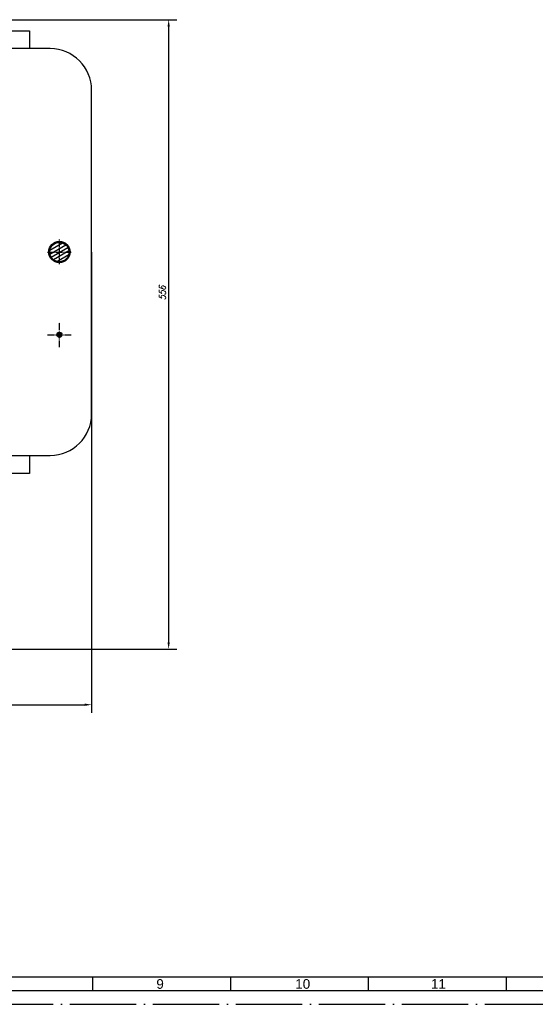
# Model space of a CAD drawing. Header units: millimetres. Extents: x -1 to 1188, y 0 to 841.
# Tile 6 of 32: x 372 to 559, y 0 to 357. Entities that reach past the tile are written whole.
import ezdxf
from ezdxf.enums import TextEntityAlignment as Align

# ---------------------------------------------------------------- set-up
doc = ezdxf.new("R2010")
doc.units = ezdxf.units.MM
doc.linetypes.add('DuongTam', pattern=[30, 24, -3, 0, -3])
for name, color, linetype in [('ChiaMien', 6, 'Continuous'), ('DauXen', 8, 'DuongTam'), ('DuongTam', 3, 'DuongTam'), ('KichThuoc', 6, 'Continuous'), ('Lien_Dam', 7, 'Continuous'), ('Lien_Manh', 5, 'Continuous'), ('MatCat', 1, 'Continuous')]:
    doc.layers.add(name, color=color, linetype=linetype)
doc.styles.add('CKT', font='Vnsimple.shx', dxfattribs={"width": 0.8, "oblique": 15, "height": 2.5})
doc.styles.add('VnArialH', font='VHARIAL.TTF', dxfattribs={"width": 0.8, "oblique": 15, "height": 5})

msp = doc.modelspace()

# ---------------------------------------------------------------- hatches: boundary and pattern name
at = {"layer": 'MatCat'}
h = msp.add_hatch(dxfattribs=at)
h.set_pattern_fill('ANSI31', color=256, scale=0.375, angle=345, style=0)
h.set_pattern_definition([(30, (-79.5174, -34.5795), (-0.5953125, 1.0311115), [])])
edge = h.paths.add_edge_path()
edge.add_ellipse((385.97603, 272.78435), major_axis=(0, 3.5), ratio=1, start_angle=0, end_angle=360)
h = msp.add_hatch(dxfattribs=at)
h.set_pattern_fill('ANSI31', color=256, scale=0.125, style=0)
h.set_pattern_definition([(45, (-79.5174, -34.5795), (-0.280633, 0.280633), [])])
h.paths.add_polyline_path([(386.89162, 242.78435, 1), (385.06043, 242.78435, 1)])

# ---------------------------------------------------------------- linework, layer by layer
at = {"layer": 'ChiaMien'}
for p, q in [((398, 10), (398, 5)), ((448, 10), (448, 5)), ((498, 10), (498, 5)), ((548, 10), (548, 5))]:
    msp.add_line(p, q, dxfattribs=at)
at = {"layer": 'DauXen'}
msp.add_line((-1.5, 0), (1187.5, 0), dxfattribs=at)
at = {"layer": 'DuongTam', "ltscale": 0.1}
for p, q in [((385.97603, 268.34714), (385.97603, 277.27649)), ((381.6541, 272.78435), (390.4028, 272.78435)), ((385.97603, 238.34714), (385.97603, 247.27649)), ((381.6541, 242.78435), (390.4028, 242.78435))]:
    msp.add_line(p, q, dxfattribs=at)
at = {"layer": 'KichThuoc'}
for p, q in [((259.15185, 357.03435), (428.60264, 357.03435)), ((425.60264, 354.53435), (425.60264, 131.28435)), ((397.65185, 272.78435), (397.65185, 105.63259)), ((259.15185, 128.78435), (428.60264, 128.78435)), ((100.65185, 108.63259), (395.15185, 108.63259))]:
    msp.add_line(p, q, dxfattribs=at)
for points in [[(425.18597, 354.53435), (426.0193, 354.53435), (425.60264, 357.03435)], [(425.18597, 131.28435), (426.0193, 131.28435), (425.60264, 128.78435)], [(395.15185, 109.04926), (395.15185, 108.21593), (397.65185, 108.63259)]]:
    msp.add_solid(points, dxfattribs=at)
at = {"layer": 'Lien_Dam'}
for p, q in [((292.02421, 353.03435), (375.15185, 353.03435)), ((375.15185, 353.03435), (375.15185, 346.53435)), ((382.65185, 346.53435), (286.65185, 346.53435)), ((397.65185, 214.03435), (397.65185, 331.53435)), ((286.65185, 199.03435), (382.65185, 199.03435)), ((375.15185, 199.03435), (375.15185, 192.53435)), ((375.15185, 192.53435), (291.9758, 192.53435)), ((18.5, 10), (1177.5, 10))]:
    msp.add_line(p, q, dxfattribs=at)
for centre, radius in [((385.97603, 272.78435), 3.875), ((385.97603, 272.78435), 3.50002), ((385.97603, 272.78435), 3.5), ((385.97603, 242.78435), 0.9156)]:
    msp.add_circle(centre, radius, dxfattribs=at)
for centre, start, end in [((382.65185, 331.53435), 0, 90), ((382.65185, 214.03435), 270, 0)]:
    msp.add_arc(centre, 15, start, end, dxfattribs=at)
at = {"layer": 'Lien_Manh'}
msp.add_line((13.5, 5), (1182.5, 5), dxfattribs=at)

# ---------------------------------------------------------------- texts
at = {"layer": 'ChiaMien', "style": 'VnArialH'}
for s, p in [('9', (422.49178, 7.38211)), ('10', (474.21667, 7.38211)), ('11', (523.42521, 7.38211))]:
    msp.add_text(s, height=3.5, dxfattribs=at).set_placement(p, align=Align.MIDDLE)
at = {"layer": 'KichThuoc', "insert": (423.35264, 257.93748), "char_height": 2.5, "attachment_point": 5, "rotation": 90, "style": 'CKT'}
msp.add_mtext('\\A1;556', dxfattribs=at)

doc.saveas('drawing.dxf')
